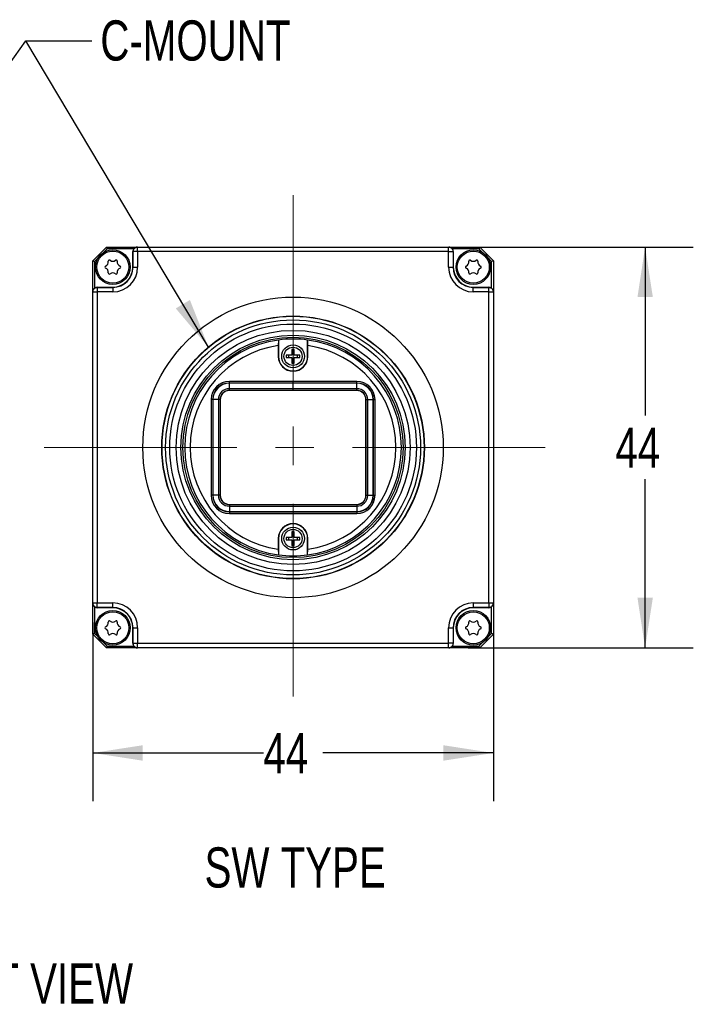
# Model space of a CAD drawing. Header units: millimetres. Extents: x 8 to 457, y 8 to 353.
# Tile 3 of 8: x 86 to 160, y 120 to 228. Entities that reach past the tile are written whole.
import ezdxf

# ---------------------------------------------------------------- set-up
doc = ezdxf.new("R2010")
doc.units = ezdxf.units.MM
doc.header["$LTSCALE"] = 1.666667
doc.linetypes.add('CENTERX2', pattern=[20.32, 12.7, -2.54, 2.54, -2.54])
doc.layers.add('DIMENSIONS', color=8, linetype='Continuous')
doc.styles.add('SLDTEXTSTYLE0', font='TXT', dxfattribs={"width": 0.75})
doc.dimstyles.new('SLDDIMSTYLE0', dxfattribs={"dimtxt": 0.18, "dimasz": 5.503333, "dimexe": 0, "dimexo": 0.0625, "dimgap": 0, "dimtad": 0, "dimtih": 1, "dimtoh": 1, "dimdec": 0, "dimrnd": 1e-09, "dimzin": 0, "dimdsep": 46, "dimtxsty": 'Standard', "dimsah": 1, "dimcen": 0.09, "dimadec": 0, "dimazin": 0, "dimtfac": 5.503333, "dimtdec": 0, "dimtofl": 0, "dimtmove": 0, "dimatfit": 3, "dimfxl": 1, "dimfrac": 2, "dimtolj": 1, "dimtzin": 0, "dimarcsym": 0})
doc.dimstyles.new('SLDDIMSTYLE8', dxfattribs={"dimtxt": 4.409722, "dimasz": 5.503333, "dimexe": 0, "dimexo": 0.0625, "dimgap": 1.102431, "dimtad": 0, "dimtih": 1, "dimtoh": 1, "dimdec": 0, "dimrnd": 1e-09, "dimzin": 12, "dimdsep": 46, "dimtxsty": 'SLDTEXTSTYLE0', "dimsah": 1, "dimcen": 0.09, "dimadec": 0, "dimazin": 3, "dimtfac": 1, "dimtdec": 0, "dimtofl": 0, "dimtmove": 0, "dimatfit": 3, "dimfxl": 1, "dimfrac": 2, "dimtolj": 1, "dimtzin": 12, "dimarcsym": 0})

# ---------------------------------------------------------------- blocks, each defined once
blk = doc.blocks.new('_D_10')
at = {"layer": 'DIMENSIONS'}
for p, q in [((135.14, 203.3), (159.88, 203.3)), ((154.59, 203.3), (154.59, 184.8)), ((154.59, 159.3), (154.59, 177.8)), ((135.14, 159.3), (159.88, 159.3))]:
    blk.add_line(p, q, dxfattribs=at)
for points in [[(154.59, 203.3), (153.75, 197.8), (155.44, 197.8)], [(154.59, 159.3), (155.44, 164.8), (153.75, 164.8)]]:
    blk.add_solid(points, dxfattribs=at)
at = {"layer": 'DIMENSIONS', "insert": (151.33, 183.48), "char_height": 4.41, "attachment_point": 1, "style": 'SLDTEXTSTYLE0'}
blk.add_mtext('44', dxfattribs=at)
blk = doc.blocks.new('_D_11')
at = {"layer": 'DIMENSIONS'}
for p, q in [((93.92, 162.08), (93.92, 142.47)), ((137.92, 162.08), (137.92, 142.47)), ((93.92, 147.76), (112.66, 147.76)), ((137.92, 147.76), (119.18, 147.76))]:
    blk.add_line(p, q, dxfattribs=at)
for points in [[(93.92, 147.76), (99.42, 146.91), (99.42, 148.61)], [(137.92, 147.76), (132.42, 148.61), (132.42, 146.91)]]:
    blk.add_solid(points, dxfattribs=at)
at = {"layer": 'DIMENSIONS', "insert": (112.66, 149.94), "char_height": 4.41, "attachment_point": 1, "style": 'SLDTEXTSTYLE0'}
blk.add_mtext('44', dxfattribs=at)

msp = doc.modelspace()

# ---------------------------------------------------------------- linework, layer by layer
at = {"color": 7, "linetype": 'Continuous', "lineweight": 25}
for p, q in [((93.9213784, 201.798831), (95.4213784, 203.298831)), ((95.4213784, 203.298831), (95.5042211, 203.098831)), ((95.4213784, 203.298831), (98.8179636, 203.298831)), ((98.8179636, 203.298831), (98.8476372, 203.298831)), ((98.8476372, 202.798831), (98.8476372, 203.298831)), ((98.8476372, 203.298831), (132.9951197, 203.298831)), ((132.9951197, 202.798831), (132.9951197, 203.298831)), ((132.9951197, 203.298831), (133.0247933, 203.298831)), ((133.0247933, 203.298831), (136.4213784, 203.298831)), ((136.4213784, 203.298831), (136.3385357, 203.098831)), ((136.4213784, 203.298831), (137.9213784, 201.798831)), ((95.5042211, 203.098831), (95.1171383, 202.7117481)), ((98.4213937, 203.098831), (95.5042211, 203.098831)), ((98.3213784, 201.098831), (98.3213784, 202.798831)), ((98.3477133, 202.798831), (98.3213784, 202.798831)), ((98.8476372, 202.798831), (98.3477133, 202.798831)), ((98.3477133, 201.098831), (98.3477133, 202.798831)), ((132.9951197, 202.798831), (98.8476372, 202.798831)), ((98.8476372, 202.798831), (98.8476372, 201.098831)), ((132.9951197, 201.098831), (132.9951197, 202.798831)), ((132.9951197, 202.798831), (133.4950435, 202.798831)), ((136.3385357, 203.098831), (133.4213632, 203.098831)), ((133.4950435, 202.798831), (133.4950435, 201.098831)), ((133.5213784, 202.798831), (133.4950435, 202.798831)), ((133.5213784, 202.798831), (133.5213784, 201.098831)), ((136.7256185, 202.7117481), (136.3385357, 203.098831)), ((93.9213784, 201.798831), (94.1213784, 201.7159883)), ((93.9213784, 198.4022458), (93.9213784, 201.798831)), ((94.5084613, 202.1030711), (94.1213784, 201.7159883)), ((94.1213784, 201.7159883), (94.1213784, 198.7988158)), ((98.3213784, 201.098831), (98.3477133, 201.098831)), ((98.3477133, 201.098831), (98.8476372, 201.098831)), ((132.9951197, 201.098831), (133.4950435, 201.098831)), ((133.5213784, 201.098831), (133.4950435, 201.098831)), ((137.7213784, 201.7159883), (137.3342956, 202.1030711)), ((137.9213784, 201.798831), (137.7213784, 201.7159883)), ((137.7213784, 198.7988158), (137.7213784, 201.7159883)), ((137.9213784, 201.798831), (137.9213784, 198.4022458)), ((94.4213784, 198.898831), (94.4213784, 198.8724961)), ((94.4213784, 198.898831), (96.1213784, 198.898831)), ((96.1213784, 198.898831), (96.1213784, 198.8724961)), ((135.7213784, 198.898831), (137.4213784, 198.898831)), ((135.7213784, 198.898831), (135.7213784, 198.8724961)), ((137.4213784, 198.8724961), (137.4213784, 198.898831)), ((93.9213784, 198.3725722), (93.9213784, 198.4022458)), ((93.9213784, 164.2250897), (93.9213784, 198.3725722)), ((93.9213784, 198.3725722), (94.4213784, 198.3725722)), ((94.4213784, 198.8724961), (96.1213784, 198.8724961)), ((94.4213784, 198.8724961), (94.4213784, 198.3725722)), ((94.4213784, 198.3725722), (94.4213784, 164.2250897)), ((96.1213784, 198.3725722), (94.4213784, 198.3725722)), ((96.1213784, 198.8724961), (96.1213784, 198.3725722)), ((135.7213784, 198.3725722), (135.7213784, 198.8724961)), ((135.7213784, 198.8724961), (137.4213784, 198.8724961)), ((137.4213784, 198.3725722), (135.7213784, 198.3725722)), ((137.4213784, 198.3725722), (137.4213784, 198.8724961)), ((137.4213784, 198.3725722), (137.9213784, 198.3725722)), ((137.4213784, 164.2250897), (137.4213784, 198.3725722)), ((137.9213784, 198.4022458), (137.9213784, 198.3725722)), ((137.9213784, 198.3725722), (137.9213784, 164.2250897)), ((114.3213784, 193.0907774), (114.2899338, 192.4804404)), ((114.2899338, 192.4804404), (114.2899338, 191.298831)), ((114.3213784, 193.0907774), (114.3213784, 191.298831)), ((117.5213784, 191.298831), (117.5213784, 193.0907774)), ((117.5528231, 191.298831), (117.5528231, 192.4804404)), ((115.7963784, 191.423831), (115.1713784, 191.423831)), ((115.1713784, 191.423831), (115.1713784, 191.173831)), ((115.4213784, 191.423831), (115.4213784, 191.173831)), ((116.0463784, 192.048831), (115.7963784, 192.048831)), ((115.7963784, 192.048831), (115.7963784, 191.423831)), ((116.0463784, 191.798831), (115.7963784, 191.798831)), ((116.0463784, 191.423831), (116.0463784, 192.048831)), ((116.6713784, 191.423831), (116.0463784, 191.423831)), ((116.4213784, 191.173831), (116.4213784, 191.423831)), ((116.6713784, 191.173831), (116.6713784, 191.423831)), ((114.3213784, 191.298831), (114.2899338, 191.298831)), ((115.1713784, 191.173831), (115.7963784, 191.173831)), ((115.7963784, 191.173831), (115.7963784, 190.548831)), ((115.7963784, 190.798831), (116.0463784, 190.798831)), ((115.7963784, 190.548831), (116.0463784, 190.548831)), ((116.0463784, 190.548831), (116.0463784, 191.173831)), ((116.0463784, 191.173831), (116.6713784, 191.173831)), ((117.5213784, 191.298831), (117.5528231, 191.298831)), ((115.9213784, 188.548831), (108.9213784, 188.548831)), ((108.9213784, 188.3709535), (108.9213784, 188.548831)), ((115.9213784, 188.3709535), (108.9213784, 188.3709535)), ((108.9213784, 188.3435902), (108.9213784, 188.3709535)), ((115.9213784, 188.3435902), (108.9213784, 188.3435902)), ((108.9213784, 187.748831), (108.9213784, 188.3435902)), ((122.9213784, 188.548831), (115.9213784, 188.548831)), ((115.9213784, 188.3709535), (115.9213784, 188.548831)), ((122.9213784, 188.3709535), (115.9213784, 188.3709535)), ((115.9213784, 188.3435902), (115.9213784, 188.3709535)), ((122.9213784, 188.3435902), (115.9213784, 188.3435902)), ((115.9213784, 187.748831), (115.9213784, 188.3435902)), ((122.9213784, 188.3709535), (122.9213784, 188.548831)), ((122.9213784, 188.3435902), (122.9213784, 188.3709535)), ((122.9213784, 187.748831), (122.9213784, 188.3435902)), ((108.9213784, 187.5654229), (108.9213784, 187.748831)), ((115.9213784, 187.748831), (108.9213784, 187.748831)), ((115.9213784, 187.5654229), (108.9213784, 187.5654229)), ((108.9213784, 187.5654229), (108.9213784, 187.548831)), ((122.9213784, 187.548831), (108.9213784, 187.548831)), ((122.9213784, 187.748831), (115.9213784, 187.748831)), ((115.9213784, 187.5654229), (115.9213784, 187.748831)), ((122.9213784, 187.5654229), (115.9213784, 187.5654229)), ((122.9213784, 187.5654229), (122.9213784, 187.748831)), ((122.9213784, 187.5654229), (122.9213784, 187.548831)), ((107.0992559, 186.548831), (106.9213784, 186.548831)), ((106.9213784, 186.548831), (106.9213784, 176.048831)), ((107.0992559, 186.548831), (107.0992559, 176.048831)), ((107.1266192, 186.548831), (107.0992559, 186.548831)), ((107.1266192, 186.548831), (107.1266192, 176.048831)), ((107.7213784, 186.548831), (107.1266192, 186.548831)), ((107.9047865, 186.548831), (107.7213784, 186.548831)), ((107.7213784, 186.548831), (107.7213784, 176.048831)), ((107.9047865, 186.548831), (107.9047865, 176.048831)), ((107.9047865, 186.548831), (107.9213784, 186.548831)), ((107.9213784, 186.548831), (107.9213784, 176.048831)), ((123.9379703, 186.548831), (123.9213784, 186.548831)), ((123.9213784, 176.048831), (123.9213784, 186.548831)), ((123.9379703, 176.048831), (123.9379703, 186.548831)), ((123.9379703, 186.548831), (124.1213784, 186.548831)), ((124.1213784, 186.548831), (124.7161376, 186.548831)), ((124.1213784, 176.048831), (124.1213784, 186.548831)), ((124.7161376, 176.048831), (124.7161376, 186.548831)), ((124.7161376, 186.548831), (124.7435009, 186.548831)), ((124.7435009, 176.048831), (124.7435009, 186.548831)), ((124.7435009, 186.548831), (124.9213784, 186.548831)), ((124.9213784, 176.048831), (124.9213784, 186.548831)), ((107.0992559, 176.048831), (106.9213784, 176.048831)), ((107.1266192, 176.048831), (107.0992559, 176.048831)), ((107.7213784, 176.048831), (107.1266192, 176.048831)), ((107.9047865, 176.048831), (107.7213784, 176.048831)), ((107.9047865, 176.048831), (107.9213784, 176.048831)), ((123.9379703, 176.048831), (123.9213784, 176.048831)), ((123.9379703, 176.048831), (124.1213784, 176.048831)), ((124.1213784, 176.048831), (124.7161376, 176.048831)), ((124.7161376, 176.048831), (124.7435009, 176.048831)), ((124.7435009, 176.048831), (124.9213784, 176.048831)), ((108.9213784, 175.048831), (122.9213784, 175.048831)), ((108.9213784, 175.0322391), (108.9213784, 175.048831)), ((108.9213784, 175.0322391), (108.9213784, 174.848831)), ((108.9213784, 175.0322391), (122.9213784, 175.0322391)), ((108.9213784, 174.848831), (108.9213784, 174.2540718)), ((108.9213784, 174.848831), (122.9213784, 174.848831)), ((108.9213784, 174.2540718), (108.9213784, 174.2267085)), ((108.9213784, 174.2540718), (122.9213784, 174.2540718)), ((108.9213784, 174.2267085), (108.9213784, 174.048831)), ((108.9213784, 174.2267085), (122.9213784, 174.2267085)), ((108.9213784, 174.048831), (122.9213784, 174.048831)), ((122.9213784, 175.0322391), (122.9213784, 175.048831)), ((122.9213784, 175.0322391), (122.9213784, 174.848831)), ((122.9213784, 174.848831), (122.9213784, 174.2540718)), ((122.9213784, 174.2540718), (122.9213784, 174.2267085)), ((122.9213784, 174.2267085), (122.9213784, 174.048831)), ((116.0463784, 172.048831), (115.7963784, 172.048831)), ((115.7963784, 172.048831), (115.7963784, 171.423831)), ((116.0463784, 171.423831), (116.0463784, 172.048831)), ((114.2899338, 171.298831), (114.2899338, 170.1172216)), ((114.3213784, 171.298831), (114.2899338, 171.298831)), ((114.3213784, 171.298831), (114.3213784, 169.5068846)), ((115.1713784, 171.423831), (115.1713784, 171.173831)), ((115.7963784, 171.423831), (115.1713784, 171.423831)), ((115.1713784, 171.173831), (115.7963784, 171.173831)), ((115.4213784, 171.423831), (115.4213784, 171.173831)), ((116.0463784, 171.798831), (115.7963784, 171.798831)), ((115.7963784, 171.173831), (115.7963784, 170.548831)), ((115.7963784, 170.798831), (116.0463784, 170.798831)), ((116.6713784, 171.423831), (116.0463784, 171.423831)), ((116.0463784, 171.173831), (116.6713784, 171.173831)), ((116.0463784, 170.548831), (116.0463784, 171.173831)), ((116.4213784, 171.173831), (116.4213784, 171.423831)), ((116.6713784, 171.173831), (116.6713784, 171.423831)), ((117.5213784, 171.298831), (117.5528231, 171.298831)), ((117.5213784, 169.5068846), (117.5213784, 171.298831)), ((117.5528231, 170.1172216), (117.5528231, 171.298831)), ((115.7963784, 170.548831), (116.0463784, 170.548831)), ((117.5213784, 169.5068846), (117.5528231, 170.1172216)), ((93.9213784, 164.2250897), (94.4213784, 164.2250897)), ((93.9213784, 164.1954161), (93.9213784, 164.2250897)), ((93.9213784, 160.798831), (93.9213784, 164.1954161)), ((94.1213784, 163.7988462), (94.1213784, 160.8816737)), ((94.4213784, 163.7251659), (94.4213784, 164.2250897)), ((94.4213784, 164.2250897), (96.1213784, 164.2250897)), ((96.1213784, 163.7251659), (94.4213784, 163.7251659)), ((94.4213784, 163.7251659), (94.4213784, 163.698831)), ((96.1213784, 163.698831), (94.4213784, 163.698831)), ((96.1213784, 163.7251659), (96.1213784, 164.2250897)), ((96.1213784, 163.698831), (96.1213784, 163.7251659)), ((135.7213784, 164.2250897), (137.4213784, 164.2250897)), ((135.7213784, 164.2250897), (135.7213784, 163.7251659)), ((137.4213784, 163.7251659), (135.7213784, 163.7251659)), ((135.7213784, 163.698831), (135.7213784, 163.7251659)), ((137.4213784, 163.698831), (135.7213784, 163.698831)), ((137.4213784, 164.2250897), (137.9213784, 164.2250897)), ((137.4213784, 164.2250897), (137.4213784, 163.7251659)), ((137.4213784, 163.698831), (137.4213784, 163.7251659)), ((137.7213784, 160.8816737), (137.7213784, 163.7988462)), ((137.9213784, 164.2250897), (137.9213784, 164.1954161)), ((137.9213784, 164.1954161), (137.9213784, 160.798831)), ((98.3213784, 159.798831), (98.3213784, 161.498831)), ((98.3213784, 161.498831), (98.3477133, 161.498831)), ((98.3477133, 159.798831), (98.3477133, 161.498831)), ((98.3477133, 161.498831), (98.8476372, 161.498831)), ((98.8476372, 161.498831), (98.8476372, 159.798831)), ((132.9951197, 159.798831), (132.9951197, 161.498831)), ((132.9951197, 161.498831), (133.4950435, 161.498831)), ((133.4950435, 161.498831), (133.4950435, 159.798831)), ((133.5213784, 161.498831), (133.4950435, 161.498831)), ((133.5213784, 161.498831), (133.5213784, 159.798831)), ((94.1213784, 160.8816737), (93.9213784, 160.798831)), ((95.4213784, 159.298831), (93.9213784, 160.798831)), ((94.1213784, 160.8816737), (94.5084613, 160.4945909)), ((137.9213784, 160.798831), (136.4213784, 159.298831)), ((137.3342956, 160.4945909), (137.7213784, 160.8816737)), ((137.9213784, 160.798831), (137.7213784, 160.8816737)), ((95.1171383, 159.8859138), (95.5042211, 159.498831)), ((95.5042211, 159.498831), (95.4213784, 159.298831)), ((98.8179636, 159.298831), (95.4213784, 159.298831)), ((95.5042211, 159.498831), (98.4213937, 159.498831)), ((98.3213784, 159.798831), (98.3477133, 159.798831)), ((98.3477133, 159.798831), (98.8476372, 159.798831)), ((98.8476372, 159.298831), (98.8179636, 159.298831)), ((98.8476372, 159.298831), (98.8476372, 159.798831)), ((98.8476372, 159.798831), (132.9951197, 159.798831)), ((132.9951197, 159.298831), (98.8476372, 159.298831)), ((133.4950435, 159.798831), (132.9951197, 159.798831)), ((132.9951197, 159.298831), (132.9951197, 159.798831)), ((133.0247933, 159.298831), (132.9951197, 159.298831)), ((136.4213784, 159.298831), (133.0247933, 159.298831)), ((133.4213632, 159.498831), (136.3385357, 159.498831)), ((133.4950435, 159.798831), (133.5213784, 159.798831)), ((136.3385357, 159.498831), (136.7256185, 159.8859138)), ((136.4213784, 159.298831), (136.3385357, 159.498831))]:
    msp.add_line(p, q, dxfattribs=at)
for centre, radius in [((96.1213784, 201.098831), 1.9), ((96.1213784, 201.098831), 1.7575), ((135.7213784, 201.098831), 1.9), ((135.7213784, 201.098831), 1.7575), ((115.9213784, 181.298831), 16.5), ((115.9213784, 181.298831), 14.425), ((115.9213784, 181.298831), 14.3948463), ((115.9213784, 181.298831), 14), ((115.9213784, 181.298831), 13.55), ((115.9213784, 181.298831), 12.85), ((115.9213784, 181.298831), 12.32), ((115.9213784, 181.298831), 12.1), ((115.9213784, 191.298831), 1.25), ((115.9213784, 191.298831), 1), ((115.9213784, 171.298831), 1.25), ((115.9213784, 171.298831), 1), ((96.1213784, 161.498831), 1.9), ((96.1213784, 161.498831), 1.7575), ((135.7213784, 161.498831), 1.9), ((135.7213784, 161.498831), 1.7575)]:
    msp.add_circle(centre, radius, dxfattribs=at)
for centre, radius, start, end in [((95.3651284, 201.098831), 0.11875, 110.387033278, 249.612966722), ((95.158535, 201.6547289), 0.4742958, 290.387033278, 9.612966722), ((95.7432534, 201.7537627), 0.11875, 50.387033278, 189.612966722), ((96.1213784, 202.2106267), 0.4742958, 230.387033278, 309.612966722), ((96.1213784, 201.098831), 2.7262588, 270, 0), ((96.1213784, 201.098831), 2.2263349, 270, 0), ((96.1213784, 201.098831), 2.2, 270, 0), ((96.4995034, 201.7537627), 0.11875, 350.387033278, 129.612966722), ((97.0842218, 201.6547289), 0.4742958, 170.387033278, 249.612966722), ((96.8776284, 201.098831), 0.11875, 290.387033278, 69.612966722), ((135.7213784, 201.098831), 2.7262588, 180, 270), ((135.7213784, 201.098831), 2.2263349, 180, 270), ((135.7213784, 201.098831), 2.2, 180, 270), ((134.9651284, 201.098831), 0.11875, 110.387033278, 249.612966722), ((134.758535, 201.6547289), 0.4742958, 290.387033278, 9.612966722), ((135.3432534, 201.7537627), 0.11875, 50.387033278, 189.612966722), ((135.7213784, 202.2106267), 0.4742958, 230.387033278, 309.612966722), ((136.0995034, 201.7537627), 0.11875, 350.387033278, 129.612966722), ((136.6842218, 201.6547289), 0.4742958, 170.387033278, 249.612966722), ((136.4776284, 201.098831), 0.11875, 290.387033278, 69.612966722), ((95.158535, 200.5429331), 0.4742958, 350.387033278, 69.612966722), ((95.7432534, 200.4438993), 0.11875, 170.387033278, 309.612966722), ((96.1213784, 199.9870352), 0.4742958, 50.387033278, 129.612966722), ((96.4995034, 200.4438993), 0.11875, 230.387033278, 9.612966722), ((97.0842218, 200.5429331), 0.4742958, 110.387033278, 189.612966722), ((134.758535, 200.5429331), 0.4742958, 350.387033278, 69.612966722), ((135.3432534, 200.4438993), 0.11875, 170.387033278, 309.612966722), ((135.7213784, 199.9870352), 0.4742958, 50.387033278, 129.612966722), ((136.0995034, 200.4438993), 0.11875, 230.387033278, 9.612966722), ((136.6842218, 200.5429331), 0.4742958, 110.387033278, 189.612966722), ((115.9213784, 181.298831), 11.9, 97.727035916, 262.272964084), ((115.9213784, 181.298831), 11.3, 98.301125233, 261.698874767), ((115.9213784, 181.298831), 11.9, 82.272964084, 97.727035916), ((115.9213784, 181.298831), 11.9, 277.727035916, 82.272964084), ((115.9213784, 181.298831), 11.3, 278.301125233, 81.698874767), ((115.9213784, 191.298831), 1.6314447, 180, 0), ((115.9213784, 191.298831), 1.6, 180, 0), ((108.9213784, 186.548831), 2, 90, 180), ((108.9213784, 186.548831), 1.8221225, 90, 180), ((108.9213784, 186.548831), 1.7947592, 90, 180), ((122.9213784, 186.548831), 2, 0, 90), ((122.9213784, 186.548831), 1.8221225, 0, 90), ((122.9213784, 186.548831), 1.7947592, 0, 90), ((108.9213784, 186.548831), 1.2, 90, 180), ((108.9213784, 186.548831), 1.0165919, 90, 180), ((108.9213784, 186.548831), 1, 90, 180), ((122.9213784, 186.548831), 1.2, 0, 90), ((122.9213784, 186.548831), 1.0165919, 0, 90), ((122.9213784, 186.548831), 1, 0, 90), ((108.9213784, 176.048831), 2, 180, 270), ((108.9213784, 176.048831), 1.8221225, 180, 270), ((108.9213784, 176.048831), 1.7947592, 180, 270), ((108.9213784, 176.048831), 1.2, 180, 270), ((108.9213784, 176.048831), 1.0165919, 180, 270), ((108.9213784, 176.048831), 1, 180, 270), ((122.9213784, 176.048831), 2, 270, 0), ((122.9213784, 176.048831), 1.8221225, 270, 0), ((122.9213784, 176.048831), 1.7947592, 270, 0), ((122.9213784, 176.048831), 1.0165919, 270, 0), ((122.9213784, 176.048831), 1.2, 270, 0), ((122.9213784, 176.048831), 1, 270, 0), ((115.9213784, 171.298831), 1.6314447, 0, 180), ((115.9213784, 171.298831), 1.6, 0, 180), ((115.9213784, 181.298831), 11.9, 262.272964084, 277.727035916), ((96.1213784, 161.498831), 2.7262588, 0, 90), ((96.1213784, 161.498831), 2.2263349, 0, 90), ((96.1213784, 161.498831), 2.2, 0, 90), ((135.7213784, 161.498831), 2.7262588, 90, 180), ((135.7213784, 161.498831), 2.2263349, 90, 180), ((135.7213784, 161.498831), 2.2, 90, 180), ((95.158535, 162.0547289), 0.4742958, 290.387033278, 9.612966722), ((95.7432534, 162.1537627), 0.11875, 50.387033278, 189.612966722), ((96.1213784, 162.6106267), 0.4742958, 230.387033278, 309.612966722), ((96.4995034, 162.1537627), 0.11875, 350.387033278, 129.612966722), ((97.0842218, 162.0547289), 0.4742958, 170.387033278, 249.612966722), ((134.758535, 162.0547289), 0.4742958, 290.387033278, 9.612966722), ((135.3432534, 162.1537627), 0.11875, 50.387033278, 189.612966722), ((135.7213784, 162.6106267), 0.4742958, 230.387033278, 309.612966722), ((136.0995034, 162.1537627), 0.11875, 350.387033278, 129.612966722), ((136.6842218, 162.0547289), 0.4742958, 170.387033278, 249.612966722), ((95.3651284, 161.498831), 0.11875, 110.387033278, 249.612966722), ((95.158535, 160.9429331), 0.4742958, 350.387033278, 69.612966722), ((97.0842218, 160.9429331), 0.4742958, 110.387033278, 189.612966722), ((96.8776284, 161.498831), 0.11875, 290.387033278, 69.612966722), ((134.9651284, 161.498831), 0.11875, 110.387033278, 249.612966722), ((134.758535, 160.9429331), 0.4742958, 350.387033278, 69.612966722), ((136.6842218, 160.9429331), 0.4742958, 110.387033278, 189.612966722), ((136.4776284, 161.498831), 0.11875, 290.387033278, 69.612966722), ((95.7432534, 160.8438993), 0.11875, 170.387033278, 309.612966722), ((96.1213784, 160.3870352), 0.4742958, 50.387033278, 129.612966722), ((96.4995034, 160.8438993), 0.11875, 230.387033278, 9.612966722), ((135.3432534, 160.8438993), 0.11875, 170.387033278, 309.612966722), ((135.7213784, 160.3870352), 0.4742958, 50.387033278, 129.612966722), ((136.0995034, 160.8438993), 0.11875, 230.387033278, 9.612966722)]:
    msp.add_arc(centre, radius, start, end, dxfattribs=at)
for centre, major_axis, ratio, start_param, end_param in [((98.8266911, 202.798831), (0.3597785, -0.3535534), 0.9826972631, 2.3561944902, 3.2834897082), ((133.0160657, 202.798831), (0.3597785, 0.3535534), 0.9826972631, 6.1412882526, 7.0685834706), ((98.8214546, 202.798831), (-0.5000762, 0), 0.9998476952, 5.6396841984, 6.2831853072), ((133.0213023, 202.798831), (0.5000762, 0), 0.9998476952, 0, 0.6435011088), ((94.4213784, 198.3987548), (0, 0.5000762), 0.9998476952, 0, 0.6435011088), ((137.4213784, 198.3987548), (0, 0.5000762), 0.9998476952, 5.6396841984, 6.2831853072), ((94.4213784, 198.3935183), (-0.3535534, 0.3597785), 0.9826972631, 6.1412882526, 7.0685834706), ((137.4213784, 198.3935183), (0.3535534, 0.3597785), 0.9826972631, 5.4977871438, 6.4250823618), ((94.4213784, 164.2041437), (0.3535534, 0.3597785), 0.9826972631, 2.3561944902, 3.2834897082), ((94.4213784, 164.1989071), (0, -0.5000762), 0.9998476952, 5.6396841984, 6.2831853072), ((137.4213784, 164.1989071), (0, -0.5000762), 0.9998476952, 0, 0.6435011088), ((137.4213784, 164.2041437), (-0.3535534, 0.3597785), 0.9826972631, 2.999695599, 3.926990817), ((98.8214546, 159.798831), (-0.5000762, 0), 0.9998476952, 0, 0.6435011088), ((98.8266911, 159.798831), (0.3597785, 0.3535534), 0.9826972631, 2.999695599, 3.926990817), ((133.0160657, 159.798831), (0.3597785, -0.3535534), 0.9826972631, 5.4977871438, 6.4250823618), ((133.0213023, 159.798831), (0.5000762, 0), 0.9998476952, 5.6396841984, 6.2831853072)]:
    msp.add_ellipse(centre, major_axis=major_axis, ratio=ratio, start_param=start_param, end_param=end_param, dxfattribs=at)
for points, knots in [([(98.3477133, 202.798831), (98.3477133, 202.9297307), (98.4015917, 203.0598243), (98.5866836, 203.2449444), (98.7167574, 203.298831), (98.8476372, 203.298831)], [0, 0, 0, 0, 0.5, 0.5, 1, 1, 1, 1]), ([(132.9951197, 203.298831), (133.1259994, 203.298831), (133.2560732, 203.2449444), (133.4411652, 203.0598243), (133.4950435, 202.9297307), (133.4950435, 202.798831)], [0, 0, 0, 0, 0.5, 0.5, 1, 1, 1, 1]), ([(93.9213784, 198.3725722), (93.9213784, 198.503452), (93.975265, 198.6335258), (94.1603851, 198.8186177), (94.2904787, 198.8724961), (94.4213784, 198.8724961)], [0, 0, 0, 0, 0.5, 0.5, 1, 1, 1, 1]), ([(137.4213784, 198.8724961), (137.5522781, 198.8724961), (137.6823717, 198.8186177), (137.8674919, 198.6335258), (137.9213784, 198.503452), (137.9213784, 198.3725722)], [0, 0, 0, 0, 0.5, 0.5, 1, 1, 1, 1]), ([(117.5528231, 192.4804404), (117.5475574, 192.5827212), (117.5370796, 192.786239), (117.5265942, 192.9896123), (117.5213784, 193.0907774)], [0, 0, 0, 0, 0.50256425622, 1, 1, 1, 1]), ([(114.2899338, 170.1172216), (114.2967062, 169.9856851), (114.3071843, 169.7821746), (114.31767, 169.5788077), (114.3213784, 169.5068846)], [0, 0, 0, 0, 0.64633803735, 1, 1, 1, 1]), ([(94.4213784, 163.7251659), (94.2904787, 163.7251659), (94.1603851, 163.7790442), (93.975265, 163.9641362), (93.9213784, 164.09421), (93.9213784, 164.2250897)], [0, 0, 0, 0, 0.5, 0.5, 1, 1, 1, 1]), ([(137.9213784, 164.2250897), (137.9213784, 164.09421), (137.8674919, 163.9641362), (137.6823717, 163.7790442), (137.5522781, 163.7251659), (137.4213784, 163.7251659)], [0, 0, 0, 0, 0.5, 0.5, 1, 1, 1, 1]), ([(98.8476372, 159.298831), (98.7167574, 159.298831), (98.5866836, 159.3527175), (98.4015917, 159.5378377), (98.3477133, 159.6679313), (98.3477133, 159.798831)], [0, 0, 0, 0, 0.5, 0.5, 1, 1, 1, 1]), ([(133.4950435, 159.798831), (133.4950435, 159.6679313), (133.4411652, 159.5378377), (133.2560732, 159.3527175), (133.1259994, 159.298831), (132.9951197, 159.298831)], [0, 0, 0, 0, 0.5, 0.5, 1, 1, 1, 1])]:
    msp.add_open_spline(points, degree=3, knots=knots, dxfattribs=at)
at = {"layer": 'DIMENSIONS', "linetype": 'CENTERX2', "lineweight": 18}
for p, q in [((115.9213784, 208.9855792), (115.9213784, 153.6120828)), ((143.6081266, 181.298831), (88.2346302, 181.298831))]:
    msp.add_line(p, q, dxfattribs=at)

# ---------------------------------------------------------------- texts
at = {"color": 7, "linetype": 'Continuous', "lineweight": 0, "char_height": 4.40972222, "style": 'SLDTEXTSTYLE0'}
for s, insert, attachment_point in [('SW TYPE', (116.1533234, 137.3964684), 2), ('FRONT VIEW', (70.583664, 124.6574267), 1)]:
    msp.add_mtext(s, dxfattribs=dict(at, insert=insert, attachment_point=attachment_point))
at = {"layer": 'DIMENSIONS', "insert": (94.7532219, 228.1758987), "char_height": 4.40972222, "attachment_point": 1, "style": 'SLDTEXTSTYLE0'}
msp.add_mtext('C-MOUNT', dxfattribs=at)

# ---------------------------------------------------------------- dimensions: what is measured, and where the dimension line sits
at = {"layer": 'DIMENSIONS'}
dim = msp.add_linear_dim(base=(154.5930451, 159.298831), p1=(133.0247933, 203.298831), p2=(133.0247933, 159.298831), angle=90, dimstyle='SLDDIMSTYLE8', dxfattribs=at)
dim.commit()
dim.dimension.update_dxf_attribs({"geometry": '_D_10', "text_midpoint": (154.5930451, 181.298831), "dimtype": 160})
dim = msp.add_linear_dim(base=(137.9213784, 147.7607483), p1=(93.9213784, 164.1954161), p2=(137.9213784, 164.1954161), dimstyle='SLDDIMSTYLE8', dxfattribs=at)
dim.commit()
dim.dimension.update_dxf_attribs({"geometry": '_D_11', "text_midpoint": (115.9213784, 147.7607483), "dimtype": 160})

# ---------------------------------------------------------------- leaders
for points in [[(64.017891, 194.191193), (86.5526242, 225.9489689), (93.8350126, 225.9489689)], [(106.6351363, 192.2977994), (86.5526242, 225.9489689), (93.8350126, 225.9489689)]]:
    msp.add_leader(points, dimstyle='SLDDIMSTYLE0', dxfattribs=at)

doc.saveas('drawing.dxf')
